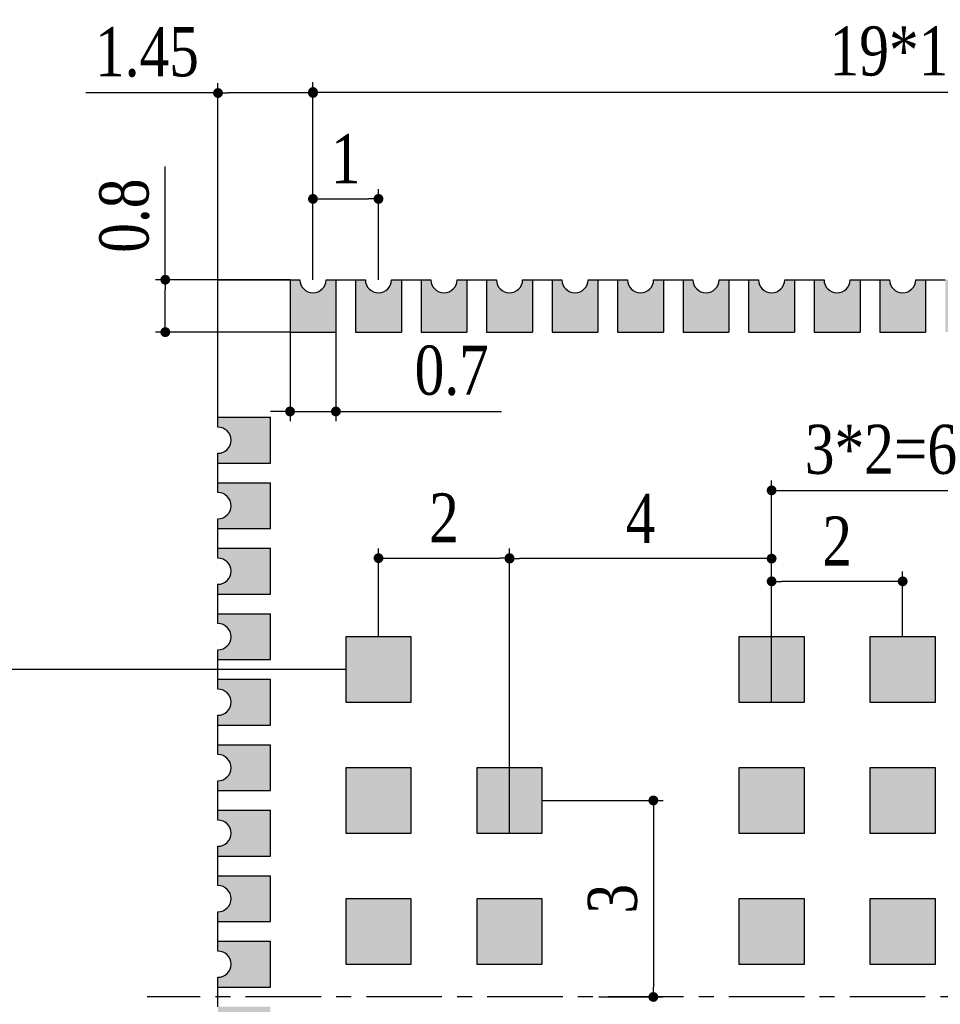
# Model space of a CAD drawing. Header units: millimetres. Extents: x -15.7 to 68.4, y -15.2 to 25.9.
# Tile 5 of 7: x 38.7 to 52.8, y 10.8 to 25.9. Entities that reach past the tile are written whole.
import ezdxf

# ---------------------------------------------------------------- set-up
doc = ezdxf.new("R2010")
doc.units = ezdxf.units.MM
doc.header["$LTSCALE"] = 30.734
doc.header["$PDMODE"] = 3
doc.header["$PDSIZE"] = 8
doc.linetypes.add('CENTER', pattern=[0.6, 0.375, -0.075, 0.075, -0.075])
doc.layers.get('0').update_dxf_attribs({"linetype": 'CONTINUOUS'})
doc.layers.get('Defpoints').update_dxf_attribs({"linetype": 'CONTINUOUS'})
for name, color, linetype in [('02___PRT_ALL_AXES', 7, 'CONTINUOUS'), ('03 标注', 3, 'CONTINUOUS'), ('05 中心线', 50, 'CENTER')]:
    doc.layers.add(name, color=color, linetype=linetype)
doc.styles.add('Font_1_Times New Roman', font='times.ttf', dxfattribs={"width": 0.8})
doc.dimstyles.new('Dim._2_spot_mini', dxfattribs={"dimscale": 0.3, "dimtxt": 2.5, "dimasz": 0.5, "dimexe": 0.5, "dimexo": 0, "dimgap": 0.8, "dimtad": 1, "dimdec": 3, "dimzin": 9, "dimdsep": 46, "dimtxsty": 'Font_1_Times New Roman', "dimblk": 'DOT', "dimcen": 0.1, "dimclrd": 256, "dimclre": 256, "dimclrt": 256, "dimadec": 0, "dimazin": 0, "dimtp": 0.1, "dimtm": 0.1, "dimtfac": 1, "dimtdec": 3, "dimtmove": 0, "dimatfit": 3, "dimfxl": 0, "dimtolj": 1, "dimlwd": -1, "dimlwe": -1, "dimarcsym": 0})

# ---------------------------------------------------------------- blocks, each defined once
blk = doc.blocks.new('_Dot')
at = {"color": 0, "linetype": 'ByBlock', "lineweight": -2}
blk.add_line((-0.5, 0), (-1, 0), dxfattribs=at)
at = {"color": 0, "linetype": 'ByBlock', "const_width": 0.5}
blk.add_lwpolyline([(-0.25, 0, 1), (0.25, 0, 1)], format="xyb", close=True, dxfattribs=at)
blk = doc.blocks.new('*D5')
at = {"ltscale": 0.05, "transparency": 16777216}
for p, q in [((43.213, 21.9), (43.213, 23.284)), ((44.213, 21.9), (44.213, 23.284)), ((43.363, 23.134), (44.063, 23.134))]:
    blk.add_line(p, q, dxfattribs=at)
at = {"layer": 'Defpoints', "color": 0, "ltscale": 0.05, "transparency": 16777216}
for p in [(44.213, 23.134), (43.213, 21.9), (44.213, 21.9)]:
    blk.add_point(p, dxfattribs=at)
at = {"ltscale": 0.05, "transparency": 16777216, "xscale": 0.15, "yscale": 0.15, "zscale": 0.15, "rotation": 180}
blk.add_blockref('_Dot', (43.213, 23.134), dxfattribs=at)
at = {"ltscale": 0.05, "transparency": 16777216, "xscale": 0.15, "yscale": 0.15, "zscale": 0.15}
blk.add_blockref('_Dot', (44.213, 23.134), dxfattribs=at)
at = {"ltscale": 0.05, "transparency": 16777216, "insert": (43.713, 23.749), "char_height": 0.75, "attachment_point": 5, "style": 'Font_1_Times New Roman'}
blk.add_mtext('\\A1;1', dxfattribs=at)
blk = doc.blocks.new('*D6')
at = {"ltscale": 0.05, "transparency": 16777216}
for p, q in [((43.213, 21.9), (43.213, 24.916)), ((62.213, 21.9), (62.213, 24.916)), ((43.363, 24.766), (62.063, 24.766))]:
    blk.add_line(p, q, dxfattribs=at)
at = {"layer": 'Defpoints', "color": 0, "ltscale": 0.05, "transparency": 16777216}
for p in [(62.213, 24.766), (43.213, 21.9), (62.213, 21.9)]:
    blk.add_point(p, dxfattribs=at)
at = {"ltscale": 0.05, "transparency": 16777216, "xscale": 0.15, "yscale": 0.15, "zscale": 0.15, "rotation": 180}
blk.add_blockref('_Dot', (43.213, 24.766), dxfattribs=at)
at = {"ltscale": 0.05, "transparency": 16777216, "xscale": 0.15, "yscale": 0.15, "zscale": 0.15}
blk.add_blockref('_Dot', (62.213, 24.766), dxfattribs=at)
at = {"ltscale": 0.05, "transparency": 16777216, "insert": (52.713, 25.388), "char_height": 0.75, "attachment_point": 5, "style": 'Font_1_Times New Roman'}
blk.add_mtext('\\A1;19*1=19', dxfattribs=at)
blk = doc.blocks.new('*D10')
at = {"ltscale": 0.05, "transparency": 16777216}
for p, q in [((41.763, 21.9), (41.763, 24.901)), ((43.213, 21.9), (43.213, 24.901)), ((41.763, 24.751), (39.744, 24.751)), ((43.063, 24.751), (41.913, 24.751))]:
    blk.add_line(p, q, dxfattribs=at)
at = {"layer": 'Defpoints', "color": 0, "ltscale": 0.05, "transparency": 16777216}
for p in [(41.763, 24.751), (41.763, 21.9), (43.213, 21.9)]:
    blk.add_point(p, dxfattribs=at)
at = {"ltscale": 0.05, "transparency": 16777216, "xscale": 0.15, "yscale": 0.15, "zscale": 0.15, "rotation": 180}
blk.add_blockref('_Dot', (41.763, 24.751), dxfattribs=at)
at = {"ltscale": 0.05, "transparency": 16777216, "xscale": 0.15, "yscale": 0.15, "zscale": 0.15}
blk.add_blockref('_Dot', (43.213, 24.751), dxfattribs=at)
at = {"ltscale": 0.05, "transparency": 16777216, "insert": (40.679, 25.373), "char_height": 0.75, "attachment_point": 5, "style": 'Font_1_Times New Roman'}
blk.add_mtext('\\A1;1.45', dxfattribs=at)
blk = doc.blocks.new('*D11')
at = {"ltscale": 0.05, "transparency": 16777216}
for p, q in [((40.959, 21.9), (40.959, 23.63)), ((42.863, 21.9), (40.809, 21.9)), ((40.959, 21.25), (40.959, 21.75)), ((42.863, 21.1), (40.809, 21.1))]:
    blk.add_line(p, q, dxfattribs=at)
at = {"layer": 'Defpoints', "color": 0, "ltscale": 0.05, "transparency": 16777216}
for p in [(42.863, 21.9), (40.959, 21.1), (42.863, 21.1)]:
    blk.add_point(p, dxfattribs=at)
at = {"ltscale": 0.05, "transparency": 16777216, "xscale": 0.15, "yscale": 0.15, "zscale": 0.15}
for p, rotation in [((40.959, 21.9), 90), ((40.959, 21.1), 270)]:
    blk.add_blockref('_Dot', p, dxfattribs=dict(at, rotation=rotation))
at = {"ltscale": 0.05, "transparency": 16777216, "insert": (40.337, 22.878), "char_height": 0.75, "attachment_point": 5, "rotation": 90, "style": 'Font_1_Times New Roman'}
blk.add_mtext('\\A1;0.8', dxfattribs=at)
blk = doc.blocks.new('*D12')
at = {"ltscale": 0.05, "transparency": 16777216}
for p, q in [((42.863, 21.1), (42.863, 19.739)), ((43.563, 21.1), (43.563, 19.739)), ((42.713, 19.889), (42.563, 19.889)), ((42.863, 19.889), (43.563, 19.889)), ((43.713, 19.889), (46.089, 19.889))]:
    blk.add_line(p, q, dxfattribs=at)
at = {"layer": 'Defpoints', "color": 0, "ltscale": 0.05, "transparency": 16777216}
for p in [(42.863, 21.1), (43.563, 21.1), (42.863, 19.889)]:
    blk.add_point(p, dxfattribs=at)
at = {"ltscale": 0.05, "transparency": 16777216, "xscale": 0.15, "yscale": 0.15, "zscale": 0.15}
blk.add_blockref('_Dot', (42.863, 19.889), dxfattribs=at)
at = {"ltscale": 0.05, "transparency": 16777216, "xscale": 0.15, "yscale": 0.15, "zscale": 0.15, "rotation": 180}
blk.add_blockref('_Dot', (43.563, 19.889), dxfattribs=at)
at = {"ltscale": 0.05, "transparency": 16777216, "insert": (45.331, 20.511), "char_height": 0.75, "attachment_point": 5, "style": 'Font_1_Times New Roman'}
blk.add_mtext('\\A1;0.7', dxfattribs=at)
blk = doc.blocks.new('*D13')
at = {"ltscale": 0.05, "transparency": 16777216}
for p, q in [((50.213, 16.45), (50.213, 18.834)), ((56.213, 16.45), (56.213, 18.834)), ((50.363, 18.684), (56.063, 18.684))]:
    blk.add_line(p, q, dxfattribs=at)
at = {"layer": 'Defpoints', "color": 0, "ltscale": 0.05, "transparency": 16777216}
for p in [(56.213, 18.684), (50.213, 16.45), (56.213, 16.45)]:
    blk.add_point(p, dxfattribs=at)
at = {"ltscale": 0.05, "transparency": 16777216, "xscale": 0.15, "yscale": 0.15, "zscale": 0.15, "rotation": 180}
blk.add_blockref('_Dot', (50.213, 18.684), dxfattribs=at)
at = {"ltscale": 0.05, "transparency": 16777216, "xscale": 0.15, "yscale": 0.15, "zscale": 0.15}
blk.add_blockref('_Dot', (56.213, 18.684), dxfattribs=at)
at = {"ltscale": 0.05, "transparency": 16777216, "insert": (51.882, 19.306), "char_height": 0.75, "attachment_point": 5, "style": 'Font_1_Times New Roman'}
blk.add_mtext('\\A1;3*2=6', dxfattribs=at)
blk = doc.blocks.new('*D14')
at = {"ltscale": 0.05, "transparency": 16777216}
for p, q in [((50.213, 16.45), (50.213, 17.445)), ((52.213, 16.45), (52.213, 17.445)), ((52.063, 17.295), (50.363, 17.295))]:
    blk.add_line(p, q, dxfattribs=at)
at = {"layer": 'Defpoints', "color": 0, "ltscale": 0.05, "transparency": 16777216}
for p in [(50.213, 17.295), (50.213, 16.45), (52.213, 16.45)]:
    blk.add_point(p, dxfattribs=at)
at = {"ltscale": 0.05, "transparency": 16777216, "xscale": 0.15, "yscale": 0.15, "zscale": 0.15, "rotation": 180}
blk.add_blockref('_Dot', (50.213, 17.295), dxfattribs=at)
at = {"ltscale": 0.05, "transparency": 16777216, "xscale": 0.15, "yscale": 0.15, "zscale": 0.15}
blk.add_blockref('_Dot', (52.213, 17.295), dxfattribs=at)
at = {"ltscale": 0.05, "transparency": 16777216, "insert": (51.213, 17.91), "char_height": 0.75, "attachment_point": 5, "style": 'Font_1_Times New Roman'}
blk.add_mtext('\\A1;2', dxfattribs=at)
blk = doc.blocks.new('*D20')
at = {"ltscale": 0.05, "transparency": 16777216}
for p, q in [((43.713, 15.95), (38.309, 15.95)), ((38.459, 6.1), (38.459, 15.8)), ((43.713, 5.95), (38.309, 5.95))]:
    blk.add_line(p, q, dxfattribs=at)
at = {"layer": 'Defpoints', "color": 0, "ltscale": 0.05, "transparency": 16777216}
for p in [(38.459, 15.95), (43.713, 15.95), (43.713, 5.95)]:
    blk.add_point(p, dxfattribs=at)
at = {"ltscale": 0.05, "transparency": 16777216, "xscale": 0.15, "yscale": 0.15, "zscale": 0.15}
for p, rotation in [((38.459, 15.95), 90), ((38.459, 5.95), 270)]:
    blk.add_blockref('_Dot', p, dxfattribs=dict(at, rotation=rotation))
at = {"ltscale": 0.05, "transparency": 16777216, "insert": (37.837, 10.95), "char_height": 0.75, "attachment_point": 5, "rotation": 90, "style": 'Font_1_Times New Roman'}
blk.add_mtext('\\A1;5*2=10', dxfattribs=at)
blk = doc.blocks.new('*D21')
at = {"ltscale": 0.05, "transparency": 16777216}
for p, q in [((44.213, 16.45), (44.213, 17.799)), ((46.213, 14.45), (46.213, 17.799)), ((44.363, 17.649), (46.063, 17.649))]:
    blk.add_line(p, q, dxfattribs=at)
at = {"layer": 'Defpoints', "color": 0, "ltscale": 0.05, "transparency": 16777216}
for p in [(46.213, 17.649), (44.213, 16.45), (46.213, 14.45)]:
    blk.add_point(p, dxfattribs=at)
at = {"ltscale": 0.05, "transparency": 16777216, "xscale": 0.15, "yscale": 0.15, "zscale": 0.15, "rotation": 180}
blk.add_blockref('_Dot', (44.213, 17.649), dxfattribs=at)
at = {"ltscale": 0.05, "transparency": 16777216, "xscale": 0.15, "yscale": 0.15, "zscale": 0.15}
blk.add_blockref('_Dot', (46.213, 17.649), dxfattribs=at)
at = {"ltscale": 0.05, "transparency": 16777216, "insert": (45.213, 18.264), "char_height": 0.75, "attachment_point": 5, "style": 'Font_1_Times New Roman'}
blk.add_mtext('\\A1;2', dxfattribs=at)
blk = doc.blocks.new('*D25')
at = {"ltscale": 0.05, "transparency": 16777216}
for p, q in [((46.213, 13.45), (46.213, 17.792)), ((50.213, 15.45), (50.213, 17.792)), ((50.063, 17.642), (46.363, 17.642))]:
    blk.add_line(p, q, dxfattribs=at)
at = {"layer": 'Defpoints', "color": 0, "ltscale": 0.05, "transparency": 16777216}
for p in [(46.213, 17.642), (50.213, 15.45), (46.213, 13.45)]:
    blk.add_point(p, dxfattribs=at)
at = {"ltscale": 0.05, "transparency": 16777216, "xscale": 0.15, "yscale": 0.15, "zscale": 0.15, "rotation": 180}
blk.add_blockref('_Dot', (46.213, 17.642), dxfattribs=at)
at = {"ltscale": 0.05, "transparency": 16777216, "xscale": 0.15, "yscale": 0.15, "zscale": 0.15}
blk.add_blockref('_Dot', (50.213, 17.642), dxfattribs=at)
at = {"ltscale": 0.05, "transparency": 16777216, "insert": (48.213, 18.257), "char_height": 0.75, "attachment_point": 5, "style": 'Font_1_Times New Roman'}
blk.add_mtext('\\A1;4', dxfattribs=at)
blk = doc.blocks.new('*D27')
at = {"ltscale": 0.05, "transparency": 16777216}
for p, q in [((46.713, 13.95), (48.558, 13.95)), ((48.408, 13.8), (48.408, 11.1)), ((47.575, 10.95), (48.558, 10.95))]:
    blk.add_line(p, q, dxfattribs=at)
at = {"layer": 'Defpoints', "color": 0, "ltscale": 0.05, "transparency": 16777216}
for p in [(46.713, 13.95), (47.575, 10.95), (48.408, 10.95)]:
    blk.add_point(p, dxfattribs=at)
at = {"ltscale": 0.05, "transparency": 16777216, "xscale": 0.15, "yscale": 0.15, "zscale": 0.15}
for p, rotation in [((48.408, 13.95), 90), ((48.408, 10.95), 270)]:
    blk.add_blockref('_Dot', p, dxfattribs=dict(at, rotation=rotation))
at = {"ltscale": 0.05, "transparency": 16777216, "insert": (47.787, 12.45), "char_height": 0.75, "attachment_point": 5, "rotation": 90, "style": 'Font_1_Times New Roman'}
blk.add_mtext('\\A1;3', dxfattribs=at)

msp = doc.modelspace()

# ---------------------------------------------------------------- hatches: boundary and pattern name
at = {"layer": '03 标注', "ltscale": 0.05}
h = msp.add_hatch(color=0, dxfattribs=at)
h.dxf.hatch_style = 1
h.paths.add_polyline_path([(-8.901, 21.9), (-9.051, 21.9, -1), (-9.451, 21.9), (-9.601, 21.9, 1)])
h.paths.add_polyline_path([(-7.901, 21.9), (-8.051, 21.9, -1), (-8.451, 21.9), (-8.601, 21.9, 1)])
h.paths.add_polyline_path([(-6.901, 21.9), (-7.051, 21.9, -1), (-7.451, 21.9), (-7.601, 21.9, 1)])
h.paths.add_polyline_path([(-5.901, 21.9), (-6.051, 21.9, -1), (-6.451, 21.9), (-6.601, 21.9, 1)])
h.paths.add_polyline_path([(-4.901, 21.9), (-5.051, 21.9, -1), (-5.451, 21.9), (-5.601, 21.9, 1)])
h.paths.add_polyline_path([(-3.901, 21.9), (-4.051, 21.9, -1), (-4.451, 21.9), (-4.601, 21.9, 1)])
h.paths.add_polyline_path([(-2.901, 21.9), (-3.051, 21.9, -1), (-3.451, 21.9), (-3.601, 21.9, 1)])
h.paths.add_polyline_path([(-1.901, 21.9), (-2.051, 21.9, -1), (-2.451, 21.9), (-2.601, 21.9, 1)])
h.paths.add_polyline_path([(-0.901, 21.9), (-1.051, 21.9, -1), (-1.451, 21.9), (-1.601, 21.9, 1)])
h.paths.add_polyline_path([(1.099, 21.9), (0.949, 21.9, -1), (0.549, 21.9), (0.399, 21.9, 1)])
h.paths.add_polyline_path([(0.099, 21.9), (-0.051, 21.9, -1), (-0.451, 21.9), (-0.601, 21.9, 1)])
h.paths.add_polyline_path([(2.099, 21.9), (1.949, 21.9, -1), (1.549, 21.9), (1.399, 21.9, 1)])
h.paths.add_polyline_path([(3.099, 21.9), (2.949, 21.9, -1), (2.549, 21.9), (2.399, 21.9, 1)])
h.paths.add_polyline_path([(4.099, 21.9), (3.949, 21.9, -1), (3.549, 21.9), (3.399, 21.9, 1)])
h.paths.add_polyline_path([(5.099, 21.9), (4.949, 21.9, -1), (4.549, 21.9), (4.399, 21.9, 1)])
h.paths.add_polyline_path([(6.099, 21.9), (5.949, 21.9, -1), (5.549, 21.9), (5.399, 21.9, 1)])
h.paths.add_polyline_path([(7.099, 21.9), (6.949, 21.9, -1), (6.549, 21.9), (6.399, 21.9, 1)])
h.paths.add_polyline_path([(8.099, 21.9), (7.949, 21.9, -1), (7.549, 21.9), (7.399, 21.9, 1)])
h.paths.add_polyline_path([(9.099, 21.9), (8.949, 21.9, -1), (8.549, 21.9), (8.399, 21.9, 1)])
h.paths.add_polyline_path([(10.099, 21.9), (9.949, 21.9, -1), (9.549, 21.9), (9.399, 21.9, 1)])
h.paths.add_polyline_path([(11.199, 19.65), (11.199, 19.8, 1), (11.199, 19.1), (11.199, 19.25, -1)])
h.paths.add_polyline_path([(11.199, 18.65), (11.199, 18.8, 1), (11.199, 18.1), (11.199, 18.25, -1)])
h.paths.add_polyline_path([(11.199, 17.65), (11.199, 17.8, 1), (11.199, 17.1), (11.199, 17.25, -1)])
h.paths.add_polyline_path([(11.199, 16.65), (11.199, 16.8, 1), (11.199, 16.1), (11.199, 16.25, -1)])
h.paths.add_polyline_path([(11.199, 15.65), (11.199, 15.8, 1), (11.199, 15.1), (11.199, 15.25, -1)])
h.paths.add_polyline_path([(11.199, 14.25, -1), (11.199, 14.65), (11.199, 14.8, 1), (11.199, 14.1)])
h.paths.add_polyline_path([(11.199, 13.25, -1), (11.199, 13.65), (11.199, 13.8, 1), (11.199, 13.1)])
h.paths.add_polyline_path([(11.199, 12.25, -1), (11.199, 12.65), (11.199, 12.8, 1), (11.199, 12.1)])
h.paths.add_polyline_path([(11.199, 11.65), (11.199, 11.8, 1), (11.199, 11.1), (11.199, 11.25, -1)])
h.paths.add_polyline_path([(11.199, 10.25, -1), (11.199, 10.65), (11.199, 10.8, 1), (11.199, 10.1)])
h.paths.add_polyline_path([(11.199, 9.25, -1), (11.199, 9.65), (11.199, 9.8, 1), (11.199, 9.1)])
h.paths.add_polyline_path([(11.199, 8.65), (11.199, 8.8, 1), (11.199, 8.1), (11.199, 8.25, -1)])
h.paths.add_polyline_path([(11.199, 7.25, -1), (11.199, 7.65), (11.199, 7.8, 1), (11.199, 7.1)])
h.paths.add_polyline_path([(11.199, 6.25, -1), (11.199, 6.65), (11.199, 6.8, 1), (11.199, 6.1)])
h.paths.add_polyline_path([(11.199, 5.65), (11.199, 5.8, 1), (11.199, 5.1), (11.199, 5.25, -1)])
h.paths.add_polyline_path([(11.199, 4.65), (11.199, 4.8, 1), (11.199, 4.1), (11.199, 4.25, -1)])
h.paths.add_polyline_path([(11.199, 3.65), (11.199, 3.8, 1), (11.199, 3.1), (11.199, 3.25, -1)])
h.paths.add_polyline_path([(11.199, 2.65), (11.199, 2.8, 1), (11.199, 2.1), (11.199, 2.25, -1)])
h.paths.add_polyline_path([(9.949, 0), (10.099, 0, 1), (9.399, 0), (9.549, 0, -1)])
h.paths.add_polyline_path([(8.949, 0), (9.099, 0, 1), (8.399, 0), (8.549, 0, -1)])
h.paths.add_polyline_path([(7.949, 0), (8.099, 0, 1), (7.399, 0), (7.549, 0, -1)])
h.paths.add_polyline_path([(6.949, 0), (7.099, 0, 1), (6.399, 0), (6.549, 0, -1)])
h.paths.add_polyline_path([(5.949, 0), (6.099, 0, 1), (5.399, 0), (5.549, 0, -1)])
h.paths.add_polyline_path([(4.949, 0), (5.099, 0, 1), (4.399, 0), (4.549, 0, -1)])
h.paths.add_polyline_path([(3.949, 0), (4.099, 0, 1), (3.399, 0), (3.549, 0, -1)])
h.paths.add_polyline_path([(2.949, 0), (3.099, 0, 1), (2.399, 0), (2.549, 0, -1)])
h.paths.add_polyline_path([(1.949, 0), (2.099, 0, 1), (1.399, 0), (1.549, 0, -1)])
h.paths.add_polyline_path([(0.949, 0), (1.099, 0, 1), (0.399, 0), (0.549, 0, -1)])
h.paths.add_polyline_path([(-0.051, 0), (0.099, 0, 1), (-0.601, 0), (-0.451, 0, -1)])
h.paths.add_polyline_path([(-1.051, 0), (-0.901, 0, 1), (-1.601, 0), (-1.451, 0, -1)])
h.paths.add_polyline_path([(-2.051, 0), (-1.901, 0, 1), (-2.601, 0), (-2.451, 0, -1)])
h.paths.add_polyline_path([(-3.051, 0), (-2.901, 0, 1), (-3.601, 0), (-3.451, 0, -1)])
h.paths.add_polyline_path([(-4.051, 0), (-3.901, 0, 1), (-4.601, 0), (-4.451, 0, -1)])
h.paths.add_polyline_path([(-5.051, 0), (-4.901, 0, 1), (-5.601, 0), (-5.451, 0, -1)])
h.paths.add_polyline_path([(-6.051, 0), (-5.901, 0, 1), (-6.601, 0), (-6.451, 0, -1)])
h.paths.add_polyline_path([(-7.051, 0), (-6.901, 0, 1), (-7.601, 0), (-7.451, 0, -1)])
h.paths.add_polyline_path([(-8.051, 0), (-7.901, 0, 1), (-8.601, 0), (-8.451, 0, -1)])
h.paths.add_polyline_path([(-9.051, 0), (-8.901, 0, 1), (-9.601, 0), (-9.451, 0, -1)])
h.paths.add_polyline_path([(-11.701, 2.1, 1), (-11.701, 2.8), (-11.701, 2.65, -1), (-11.701, 2.25)])
h.paths.add_polyline_path([(-11.701, 3.1, 1), (-11.701, 3.8), (-11.701, 3.65, -1), (-11.701, 3.25)])
h.paths.add_polyline_path([(-11.701, 4.1, 1), (-11.701, 4.8), (-11.701, 4.65, -1), (-11.701, 4.25)])
h.paths.add_polyline_path([(-11.701, 5.1, 1), (-11.701, 5.8), (-11.701, 5.65, -1), (-11.701, 5.25)])
h.paths.add_polyline_path([(-11.701, 6.1, 1), (-11.701, 6.8), (-11.701, 6.65, -1), (-11.701, 6.25)])
h.paths.add_polyline_path([(-11.701, 7.1, 1), (-11.701, 7.8), (-11.701, 7.65, -1), (-11.701, 7.25)])
h.paths.add_polyline_path([(-11.701, 8.1, 1), (-11.701, 8.8), (-11.701, 8.65, -1), (-11.701, 8.25)])
h.paths.add_polyline_path([(-11.701, 9.1, 1), (-11.701, 9.8), (-11.701, 9.65, -1), (-11.701, 9.25)])
h.paths.add_polyline_path([(-11.701, 10.1, 1), (-11.701, 10.8), (-11.701, 10.65, -1), (-11.701, 10.25)])
h.paths.add_polyline_path([(-11.701, 11.1, 1), (-11.701, 11.8), (-11.701, 11.65, -1), (-11.701, 11.25)])
h.paths.add_polyline_path([(-11.701, 12.1, 1), (-11.701, 12.8), (-11.701, 12.65, -1), (-11.701, 12.25)])
h.paths.add_polyline_path([(-11.701, 13.1, 1), (-11.701, 13.8), (-11.701, 13.65, -1), (-11.701, 13.25)])
h.paths.add_polyline_path([(-11.701, 14.1, 1), (-11.701, 14.8), (-11.701, 14.65, -1), (-11.701, 14.25)])
h.paths.add_polyline_path([(-11.701, 15.1, 1), (-11.701, 15.8), (-11.701, 15.65, -1), (-11.701, 15.25)])
h.paths.add_polyline_path([(-11.701, 16.1, 1), (-11.701, 16.8), (-11.701, 16.65, -1), (-11.701, 16.25)])
h.paths.add_polyline_path([(-11.701, 17.1, 1), (-11.701, 17.8), (-11.701, 17.65, -1), (-11.701, 17.25)])
h.paths.add_polyline_path([(-11.701, 18.1, 1), (-11.701, 18.8), (-11.701, 18.65, -1), (-11.701, 18.25)])
h.paths.add_polyline_path([(-11.701, 19.1, 1), (-11.701, 19.8), (-11.701, 19.65, -1), (-11.701, 19.25)])
h.paths.add_polyline_path([(44.7126, 16.45), (43.7126, 16.45), (43.7126, 15.45), (44.7126, 15.45)])
h.paths.add_polyline_path([(44.7126, 14.45), (43.7126, 14.45), (43.7126, 13.45), (44.7126, 13.45)])
h.paths.add_polyline_path([(43.7126, 12.45), (43.7126, 11.45), (44.7126, 11.45), (44.7126, 12.45)])
h.paths.add_polyline_path([(43.7126, 10.45), (43.7126, 9.45), (44.7126, 9.45), (44.7126, 10.45)])
h.paths.add_polyline_path([(46.7126, 14.45), (45.7126, 14.45), (45.7126, 13.45), (46.7126, 13.45)])
h.paths.add_polyline_path([(46.7126, 11.45), (46.7126, 12.45), (45.7126, 12.45), (45.7126, 11.45)])
h.paths.add_polyline_path([(45.7126, 10.45), (45.7126, 9.45), (46.7126, 9.45), (46.7126, 10.45)])
h.paths.add_polyline_path([(44.7126, 7.45), (44.7126, 8.45), (43.7126, 8.45), (43.7126, 7.45)])
h.paths.add_polyline_path([(46.7126, 8.45), (45.7126, 8.45), (45.7126, 7.45), (46.7126, 7.45)])
h.paths.add_polyline_path([(44.7126, 5.45), (44.7126, 6.45), (43.7126, 6.45), (43.7126, 5.45)])
h.paths.add_polyline_path([(49.7126, 7.45), (50.7126, 7.45), (50.7126, 8.45), (49.7126, 8.45)])
h.paths.add_polyline_path([(52.7126, 7.45), (52.7126, 8.45), (51.7126, 8.45), (51.7126, 7.45)])
h.paths.add_polyline_path([(54.7126, 8.45), (53.7126, 8.45), (53.7126, 7.45), (54.7126, 7.45)])
h.paths.add_polyline_path([(56.7126, 8.45), (55.7126, 8.45), (55.7126, 7.45), (56.7126, 7.45)])
h.paths.add_polyline_path([(56.7126, 10.45), (55.7126, 10.45), (55.7126, 9.45), (56.7126, 9.45)])
h.paths.add_polyline_path([(54.7126, 9.45), (54.7126, 10.45), (53.7126, 10.45), (53.7126, 9.45)])
h.paths.add_polyline_path([(52.7126, 10.45), (51.7126, 10.45), (51.7126, 9.45), (52.7126, 9.45)])
h.paths.add_polyline_path([(50.7126, 10.45), (49.7126, 10.45), (49.7126, 9.45), (50.7126, 9.45)])
h.paths.add_polyline_path([(49.7126, 12.45), (49.7126, 11.45), (50.7126, 11.45), (50.7126, 12.45)])
h.paths.add_polyline_path([(51.7126, 11.45), (52.7126, 11.45), (52.7126, 12.45), (51.7126, 12.45)])
h.paths.add_polyline_path([(53.7126, 11.45), (54.7126, 11.45), (54.7126, 12.45), (53.7126, 12.45)])
h.paths.add_polyline_path([(55.7126, 11.45), (56.7126, 11.45), (56.7126, 12.45), (55.7126, 12.45)])
h.paths.add_polyline_path([(56.7126, 14.45), (55.7126, 14.45), (55.7126, 13.45), (56.7126, 13.45)])
h.paths.add_polyline_path([(56.7126, 16.45), (55.7126, 16.45), (55.7126, 15.45), (56.7126, 15.45)])
h.paths.add_polyline_path([(54.7126, 16.45), (53.7126, 16.45), (53.7126, 15.45), (54.7126, 15.45)])
h.paths.add_polyline_path([(54.7126, 14.45), (53.7126, 14.45), (53.7126, 13.45), (54.7126, 13.45)])
h.paths.add_polyline_path([(51.7126, 14.45), (51.7126, 13.45), (52.7126, 13.45), (52.7126, 14.45)])
h.paths.add_polyline_path([(52.7126, 16.45), (51.7126, 16.45), (51.7126, 15.45), (52.7126, 15.45)])
h.paths.add_polyline_path([(50.7126, 15.45), (50.7126, 16.45), (49.7126, 16.45), (49.7126, 15.45)])
h.paths.add_polyline_path([(49.7126, 14.45), (49.7126, 13.45), (50.7126, 13.45), (50.7126, 14.45)])
h.paths.add_polyline_path([(62.5626, 0.8), (61.8626, 0.8), (61.8626, 0), (62.0126, 0, -1), (62.4126, 0), (62.5626, 0)])
h.paths.add_polyline_path([(60.8626, 0.8), (60.8626, 0), (61.0126, 0, -1), (61.4126, 0), (61.5626, 0), (61.5626, 0.8)])
h.paths.add_polyline_path([(60.5626, 0.8), (59.8626, 0.8), (59.8626, 0), (60.0126, 0, -1), (60.4126, 0), (60.5626, 0)])
h.paths.add_polyline_path([(58.8626, 0.8), (58.8626, 0), (59.0126, 0, -1), (59.4126, 0), (59.5626, 0), (59.5626, 0.8)])
h.paths.add_polyline_path([(57.8626, 0.8), (57.8626, 0), (58.0126, 0, -1), (58.4126, 0), (58.5626, 0), (58.5626, 0.8)])
h.paths.add_polyline_path([(56.8626, 0.8), (56.8626, 0), (57.0126, 0, -1), (57.4126, 0), (57.5626, 0), (57.5626, 0.8)])
h.paths.add_polyline_path([(55.8626, 0.8), (55.8626, 0), (56.0126, 0, -1), (56.4126, 0), (56.5626, 0), (56.5626, 0.8)])
h.paths.add_polyline_path([(54.8626, 0.8), (54.8626, 0), (55.0126, 0, -1), (55.4126, 0), (55.5626, 0), (55.5626, 0.8)])
h.paths.add_polyline_path([(53.8626, 0.8), (53.8626, 0), (54.0126, 0, -1), (54.4126, 0), (54.5626, 0), (54.5626, 0.8)])
h.paths.add_polyline_path([(52.8626, 0.8), (52.8626, 0), (53.0126, 0, -1), (53.4126, 0), (53.5626, 0), (53.5626, 0.8)])
h.paths.add_polyline_path([(51.8626, 0.8), (51.8626, 0), (52.0126, 0, -1), (52.4126, 0), (52.5626, 0), (52.5626, 0.8)])
h.paths.add_polyline_path([(50.8626, 0.8), (50.8626, 0), (51.0126, 0, -1), (51.4126, 0), (51.5626, 0), (51.5626, 0.8)])
h.paths.add_polyline_path([(49.8626, 0.8), (49.8626, 0), (50.0126, 0, -1), (50.4126, 0), (50.5626, 0), (50.5626, 0.8)])
h.paths.add_polyline_path([(48.8626, 0.8), (48.8626, 0), (49.0126, 0, -1), (49.4126, 0), (49.5626, 0), (49.5626, 0.8)])
h.paths.add_polyline_path([(47.8626, 0.8), (47.8626, 0), (48.0126, 0, -1), (48.4126, 0), (48.5626, 0), (48.5626, 0.8)])
h.paths.add_polyline_path([(46.8626, 0.8), (46.8626, 0), (47.0126, 0, -1), (47.4126, 0), (47.5626, 0), (47.5626, 0.8)])
h.paths.add_polyline_path([(45.8626, 0.8), (45.8626, 0), (46.0126, 0, -1), (46.4126, 0), (46.5626, 0), (46.5626, 0.8)])
h.paths.add_polyline_path([(44.8626, 0.8), (44.8626, 0), (45.0126, 0, -1), (45.4126, 0), (45.5626, 0), (45.5626, 0.8)])
h.paths.add_polyline_path([(43.8626, 0.8), (43.8626, 0), (44.0126, 0, -1), (44.4126, 0), (44.5626, 0), (44.5626, 0.8)])
h.paths.add_polyline_path([(42.8626, 0.8), (42.8626, 0), (43.0126, 0, -1), (43.4126, 0), (43.5626, 0), (43.5626, 0.8)])
h.paths.add_polyline_path([(42.5626, 2.8), (41.7626, 2.8), (41.7626, 2.65, -1), (41.7626, 2.25), (41.7626, 2.1), (42.5626, 2.1)])
h.paths.add_polyline_path([(42.5626, 3.8), (41.7626, 3.8), (41.7626, 3.65, -1), (41.7626, 3.25), (41.7626, 3.1), (42.5626, 3.1)])
h.paths.add_polyline_path([(42.5626, 4.8), (41.7626, 4.8), (41.7626, 4.65, -1), (41.7626, 4.25), (41.7626, 4.1), (42.5626, 4.1)])
h.paths.add_polyline_path([(42.5626, 5.8), (41.7626, 5.8), (41.7626, 5.65, -1), (41.7626, 5.25), (41.7626, 5.1), (42.5626, 5.1)])
h.paths.add_polyline_path([(42.5626, 6.8), (41.7626, 6.8), (41.7626, 6.65, -1), (41.7626, 6.25), (41.7626, 6.1), (42.5626, 6.1)])
h.paths.add_polyline_path([(42.5626, 7.8), (41.7626, 7.8), (41.7626, 7.65, -1), (41.7626, 7.25), (41.7626, 7.1), (42.5626, 7.1)])
h.paths.add_polyline_path([(42.5626, 8.8), (41.7626, 8.8), (41.7626, 8.65, -1), (41.7626, 8.25), (41.7626, 8.1), (42.5626, 8.1)])
h.paths.add_polyline_path([(42.5626, 9.8), (41.7626, 9.8), (41.7626, 9.65, -1), (41.7626, 9.25), (41.7626, 9.1), (42.5626, 9.1)])
h.paths.add_polyline_path([(42.5626, 10.8), (41.7626, 10.8), (41.7626, 10.65, -1), (41.7626, 10.25), (41.7626, 10.1), (42.5626, 10.1)])
h.paths.add_polyline_path([(42.5626, 11.8), (41.7626, 11.8), (41.7626, 11.65, -1), (41.7626, 11.25), (41.7626, 11.1), (42.5626, 11.1)])
h.paths.add_polyline_path([(42.5626, 12.8), (41.7626, 12.8), (41.7626, 12.65, -1), (41.7626, 12.25), (41.7626, 12.1), (42.5626, 12.1)])
h.paths.add_polyline_path([(41.7626, 13.8), (41.7626, 13.65, -1), (41.7626, 13.25), (41.7626, 13.1), (42.5626, 13.1), (42.5626, 13.8)])
h.paths.add_polyline_path([(42.5626, 14.8), (41.7626, 14.8), (41.7626, 14.65, -1), (41.7626, 14.25), (41.7626, 14.1), (42.5626, 14.1)])
h.paths.add_polyline_path([(42.5626, 15.1), (42.5626, 15.8), (41.7626, 15.8), (41.7626, 15.65, -1), (41.7626, 15.25), (41.7626, 15.1)])
h.paths.add_polyline_path([(42.5626, 16.1), (42.5626, 16.8), (41.7626, 16.8), (41.7626, 16.65, -1), (41.7626, 16.25), (41.7626, 16.1)])
h.paths.add_polyline_path([(41.7626, 17.8), (41.7626, 17.65, -1), (41.7626, 17.25), (41.7626, 17.1), (42.5626, 17.1), (42.5626, 17.8)])
h.paths.add_polyline_path([(42.5626, 18.1), (42.5626, 18.8), (41.7626, 18.8), (41.7626, 18.65, -1), (41.7626, 18.25), (41.7626, 18.1)])
h.paths.add_polyline_path([(42.5626, 19.8), (41.7626, 19.8), (41.7626, 19.65, -1), (41.7626, 19.25), (41.7626, 19.1), (42.5626, 19.1)])
h.paths.add_polyline_path([(43.0126, 21.9), (42.8626, 21.9), (42.8626, 21.1), (43.5626, 21.1), (43.5626, 21.9), (43.4126, 21.9, -1)])
h.paths.add_polyline_path([(43.8626, 21.1), (44.5626, 21.1), (44.5626, 21.9), (44.4126, 21.9, -1), (44.0126, 21.9), (43.8626, 21.9)])
h.paths.add_polyline_path([(44.8626, 21.1), (45.5626, 21.1), (45.5626, 21.9), (45.4126, 21.9, -1), (45.0126, 21.9), (44.8626, 21.9)])
h.paths.add_polyline_path([(45.8626, 21.1), (46.5626, 21.1), (46.5626, 21.9), (46.4126, 21.9, -1), (46.0126, 21.9), (45.8626, 21.9)])
h.paths.add_polyline_path([(46.8626, 21.1), (47.5626, 21.1), (47.5626, 21.9), (47.4126, 21.9, -1), (47.0126, 21.9), (46.8626, 21.9)])
h.paths.add_polyline_path([(48.0126, 21.9), (47.8626, 21.9), (47.8626, 21.1), (48.5626, 21.1), (48.5626, 21.9), (48.4126, 21.9, -1)])
h.paths.add_polyline_path([(49.5626, 21.9), (49.4126, 21.9, -1), (49.0126, 21.9), (48.8626, 21.9), (48.8626, 21.1), (49.5626, 21.1)])
h.paths.add_polyline_path([(50.5626, 21.1), (50.5626, 21.9), (50.4126, 21.9, -1), (50.0126, 21.9), (49.8626, 21.9), (49.8626, 21.1)])
h.paths.add_polyline_path([(51.5626, 21.9), (51.4126, 21.9, -1), (51.0126, 21.9), (50.8626, 21.9), (50.8626, 21.1), (51.5626, 21.1)])
h.paths.add_polyline_path([(52.0126, 21.9), (51.8626, 21.9), (51.8626, 21.1), (52.5626, 21.1), (52.5626, 21.9), (52.4126, 21.9, -1)])
h.paths.add_polyline_path([(53.5626, 21.1), (53.5626, 21.9), (53.4126, 21.9, -1), (53.0126, 21.9), (52.8626, 21.9), (52.8626, 21.1)])
h.paths.add_polyline_path([(54.5626, 21.1), (54.5626, 21.9), (54.4126, 21.9, -1), (54.0126, 21.9), (53.8626, 21.9), (53.8626, 21.1)])
h.paths.add_polyline_path([(55.5626, 21.1), (55.5626, 21.9), (55.4126, 21.9, -1), (55.0126, 21.9), (54.8626, 21.9), (54.8626, 21.1)])
h.paths.add_polyline_path([(55.8626, 21.9), (55.8626, 21.1), (56.5626, 21.1), (56.5626, 21.9), (56.4126, 21.9, -1), (56.0126, 21.9)])
h.paths.add_polyline_path([(56.8626, 21.9), (56.8626, 21.1), (57.5626, 21.1), (57.5626, 21.9), (57.4126, 21.9, -1), (57.0126, 21.9)])
h.paths.add_polyline_path([(57.8626, 21.9), (57.8626, 21.1), (58.5626, 21.1), (58.5626, 21.9), (58.4126, 21.9, -1), (58.0126, 21.9)])
h.paths.add_polyline_path([(58.8626, 21.9), (58.8626, 21.1), (59.5626, 21.1), (59.5626, 21.9), (59.4126, 21.9, -1), (59.0126, 21.9)])
h.paths.add_polyline_path([(59.8626, 21.9), (59.8626, 21.1), (60.5626, 21.1), (60.5626, 21.9), (60.4126, 21.9, -1), (60.0126, 21.9)])
h.paths.add_polyline_path([(61.8626, 21.9), (61.8626, 21.1), (62.5626, 21.1), (62.5626, 21.9), (62.4126, 21.9, -1), (62.0126, 21.9)])
h.paths.add_polyline_path([(60.8626, 21.9), (60.8626, 21.1), (61.5626, 21.1), (61.5626, 21.9), (61.4126, 21.9, -1), (61.0126, 21.9)])
h.paths.add_polyline_path([(63.4626, 21.15), (63.6626, 20.6), (63.8626, 21.15)])
h.paths.add_polyline_path([(63.8626, 19.8), (63.8626, 19.1), (64.6626, 19.1), (64.6626, 19.25, -1), (64.6626, 19.65), (64.6626, 19.8)])
h.paths.add_polyline_path([(63.8626, 18.8), (63.8626, 18.1), (64.6626, 18.1), (64.6626, 18.25, -1), (64.6626, 18.65), (64.6626, 18.8)])
h.paths.add_polyline_path([(63.8626, 17.8), (63.8626, 17.1), (64.6626, 17.1), (64.6626, 17.25, -1), (64.6626, 17.65), (64.6626, 17.8)])
h.paths.add_polyline_path([(63.8626, 16.8), (63.8626, 16.1), (64.6626, 16.1), (64.6626, 16.25, -1), (64.6626, 16.65), (64.6626, 16.8)])
h.paths.add_polyline_path([(63.8626, 15.8), (63.8626, 15.1), (64.6626, 15.1), (64.6626, 15.25, -1), (64.6626, 15.65), (64.6626, 15.8)])
h.paths.add_polyline_path([(63.8626, 14.8), (63.8626, 14.1), (64.6626, 14.1), (64.6626, 14.25, -1), (64.6626, 14.65), (64.6626, 14.8)])
h.paths.add_polyline_path([(63.8626, 13.8), (63.8626, 13.1), (64.6626, 13.1), (64.6626, 13.25, -1), (64.6626, 13.65), (64.6626, 13.8)])
h.paths.add_polyline_path([(63.8626, 12.8), (63.8626, 12.1), (64.6626, 12.1), (64.6626, 12.25, -1), (64.6626, 12.65), (64.6626, 12.8)])
h.paths.add_polyline_path([(63.8626, 11.8), (63.8626, 11.1), (64.6626, 11.1), (64.6626, 11.25, -1), (64.6626, 11.65), (64.6626, 11.8)])
h.paths.add_polyline_path([(63.8626, 10.8), (63.8626, 10.1), (64.6626, 10.1), (64.6626, 10.25, -1), (64.6626, 10.65), (64.6626, 10.8)])
h.paths.add_polyline_path([(63.8626, 9.8), (63.8626, 9.1), (64.6626, 9.1), (64.6626, 9.25, -1), (64.6626, 9.65), (64.6626, 9.8)])
h.paths.add_polyline_path([(63.8626, 8.8), (63.8626, 8.1), (64.6626, 8.1), (64.6626, 8.25, -1), (64.6626, 8.65), (64.6626, 8.8)])
h.paths.add_polyline_path([(63.8626, 7.8), (63.8626, 7.1), (64.6626, 7.1), (64.6626, 7.25, -1), (64.6626, 7.65), (64.6626, 7.8)])
h.paths.add_polyline_path([(63.8626, 6.8), (63.8626, 6.1), (64.6626, 6.1), (64.6626, 6.25, -1), (64.6626, 6.65), (64.6626, 6.8)])
h.paths.add_polyline_path([(63.8626, 5.8), (63.8626, 5.1), (64.6626, 5.1), (64.6626, 5.25, -1), (64.6626, 5.65), (64.6626, 5.8)])
h.paths.add_polyline_path([(63.8626, 4.8), (63.8626, 4.1), (64.6626, 4.1), (64.6626, 4.25, -1), (64.6626, 4.65), (64.6626, 4.8)])
h.paths.add_polyline_path([(63.8626, 3.8), (63.8626, 3.1), (64.6626, 3.1), (64.6626, 3.25, -1), (64.6626, 3.65), (64.6626, 3.8)])
h.paths.add_polyline_path([(63.8626, 2.8), (63.8626, 2.1), (64.6626, 2.1), (64.6626, 2.25, -1), (64.6626, 2.65), (64.6626, 2.8)])

# ---------------------------------------------------------------- linework, layer by layer
at = {"color": 7, "linetype": 'Continuous'}
for p, q in [((41.7626, 19.8), (41.7626, 21.9)), ((41.7626, 21.9), (42.8626, 21.9)), ((42.8626, 21.9), (42.8626, 21.1)), ((43.5626, 21.9), (43.5626, 21.1)), ((43.5626, 21.9), (43.8626, 21.9)), ((43.8626, 21.9), (43.8626, 21.1)), ((44.5626, 21.9), (44.5626, 21.1)), ((44.5626, 21.9), (44.8626, 21.9)), ((44.8626, 21.9), (44.8626, 21.1)), ((45.5626, 21.9), (45.5626, 21.1)), ((45.5626, 21.9), (45.8626, 21.9)), ((45.8626, 21.9), (45.8626, 21.1)), ((46.5626, 21.9), (46.5626, 21.1)), ((46.5626, 21.9), (46.8626, 21.9)), ((46.8626, 21.9), (46.8626, 21.1)), ((47.5626, 21.9), (47.5626, 21.1)), ((47.5626, 21.9), (47.8626, 21.9)), ((47.8626, 21.9), (47.8626, 21.1)), ((48.5626, 21.9), (48.5626, 21.1)), ((48.5626, 21.9), (48.8626, 21.9)), ((48.8626, 21.9), (48.8626, 21.1)), ((49.5626, 21.9), (49.5626, 21.1)), ((49.5626, 21.9), (49.8626, 21.9)), ((49.8626, 21.9), (49.8626, 21.1)), ((50.5626, 21.9), (50.5626, 21.1)), ((50.5626, 21.9), (50.8626, 21.9)), ((50.8626, 21.9), (50.8626, 21.1)), ((51.5626, 21.9), (51.5626, 21.1)), ((51.5626, 21.9), (51.8626, 21.9)), ((51.8626, 21.9), (51.8626, 21.1)), ((52.5626, 21.9), (52.5626, 21.1)), ((52.5626, 21.9), (52.8626, 21.9)), ((42.8626, 21.1), (43.5626, 21.1)), ((43.8626, 21.1), (44.5626, 21.1)), ((44.8626, 21.1), (45.5626, 21.1)), ((45.8626, 21.1), (46.5626, 21.1)), ((46.8626, 21.1), (47.5626, 21.1)), ((47.8626, 21.1), (48.5626, 21.1)), ((48.8626, 21.1), (49.5626, 21.1)), ((49.8626, 21.1), (50.5626, 21.1)), ((50.8626, 21.1), (51.5626, 21.1)), ((51.8626, 21.1), (52.5626, 21.1)), ((41.7626, 19.8), (42.5626, 19.8)), ((42.5626, 19.1), (42.5626, 19.8)), ((41.7626, 18.8), (41.7626, 19.1)), ((41.7626, 19.1), (42.5626, 19.1)), ((41.7626, 18.8), (42.5626, 18.8)), ((42.5626, 18.1), (42.5626, 18.8)), ((41.7626, 17.8), (41.7626, 18.1)), ((41.7626, 18.1), (42.5626, 18.1)), ((41.7626, 17.8), (42.5626, 17.8)), ((42.5626, 17.1), (42.5626, 17.8)), ((41.7626, 16.8), (41.7626, 17.1)), ((41.7626, 17.1), (42.5626, 17.1)), ((41.7626, 16.8), (42.5626, 16.8)), ((42.5626, 16.1), (42.5626, 16.8)), ((43.7126, 16.45), (43.7126, 15.45)), ((44.7126, 16.45), (43.7126, 16.45)), ((44.7126, 15.45), (44.7126, 16.45)), ((49.7126, 16.45), (49.7126, 15.45)), ((50.7126, 16.45), (49.7126, 16.45)), ((50.7126, 15.45), (50.7126, 16.45)), ((51.7126, 16.45), (51.7126, 15.45)), ((52.7126, 16.45), (51.7126, 16.45)), ((52.7126, 15.45), (52.7126, 16.45)), ((41.7626, 15.8), (41.7626, 16.1)), ((41.7626, 16.1), (42.5626, 16.1)), ((41.7626, 15.8), (42.5626, 15.8)), ((42.5626, 15.1), (42.5626, 15.8)), ((43.7126, 15.45), (44.7126, 15.45)), ((49.7126, 15.45), (50.7126, 15.45)), ((51.7126, 15.45), (52.7126, 15.45)), ((41.7626, 14.8), (41.7626, 15.1)), ((41.7626, 15.1), (42.5626, 15.1)), ((41.7626, 14.8), (42.5626, 14.8)), ((42.5626, 14.1), (42.5626, 14.8)), ((43.7126, 14.45), (43.7126, 13.45)), ((44.7126, 14.45), (43.7126, 14.45)), ((44.7126, 13.45), (44.7126, 14.45)), ((45.7126, 14.45), (45.7126, 13.45)), ((46.7126, 14.45), (45.7126, 14.45)), ((46.7126, 13.45), (46.7126, 14.45)), ((49.7126, 14.45), (49.7126, 13.45)), ((50.7126, 14.45), (49.7126, 14.45)), ((50.7126, 13.45), (50.7126, 14.45)), ((51.7126, 14.45), (51.7126, 13.45)), ((52.7126, 14.45), (51.7126, 14.45)), ((52.7126, 13.45), (52.7126, 14.45)), ((41.7626, 13.8), (41.7626, 14.1)), ((41.7626, 14.1), (42.5626, 14.1)), ((41.7626, 13.8), (42.5626, 13.8)), ((42.5626, 13.1), (42.5626, 13.8)), ((43.7126, 13.45), (44.7126, 13.45)), ((45.7126, 13.45), (46.7126, 13.45)), ((49.7126, 13.45), (50.7126, 13.45)), ((51.7126, 13.45), (52.7126, 13.45)), ((41.7626, 12.8), (41.7626, 13.1)), ((41.7626, 13.1), (42.5626, 13.1)), ((41.7626, 12.8), (42.5626, 12.8)), ((42.5626, 12.1), (42.5626, 12.8)), ((43.7126, 12.45), (43.7126, 11.45)), ((44.7126, 12.45), (43.7126, 12.45)), ((44.7126, 11.45), (44.7126, 12.45)), ((45.7126, 12.45), (45.7126, 11.45)), ((46.7126, 12.45), (45.7126, 12.45)), ((46.7126, 11.45), (46.7126, 12.45)), ((49.7126, 12.45), (49.7126, 11.45)), ((50.7126, 12.45), (49.7126, 12.45)), ((50.7126, 11.45), (50.7126, 12.45)), ((51.7126, 12.45), (51.7126, 11.45)), ((52.7126, 12.45), (51.7126, 12.45)), ((52.7126, 11.45), (52.7126, 12.45)), ((41.7626, 11.8), (41.7626, 12.1)), ((41.7626, 12.1), (42.5626, 12.1)), ((41.7626, 11.8), (42.5626, 11.8)), ((42.5626, 11.1), (42.5626, 11.8)), ((43.7126, 11.45), (44.7126, 11.45)), ((45.7126, 11.45), (46.7126, 11.45)), ((49.7126, 11.45), (50.7126, 11.45)), ((51.7126, 11.45), (52.7126, 11.45)), ((41.7626, 10.8), (41.7626, 11.1)), ((41.7626, 11.1), (42.5626, 11.1))]:
    msp.add_line(p, q, dxfattribs=at)
at = {"layer": '02___PRT_ALL_AXES', "color": 7, "linetype": 'Continuous'}
for p, q in [((42.8626, 21.9), (43.0126, 21.9)), ((43.4126, 21.9), (43.5626, 21.9)), ((43.8626, 21.9), (44.0126, 21.9)), ((44.4126, 21.9), (44.5626, 21.9)), ((44.8626, 21.9), (45.0126, 21.9)), ((45.4126, 21.9), (45.5626, 21.9)), ((45.8626, 21.9), (46.0126, 21.9)), ((46.4126, 21.9), (46.5626, 21.9)), ((46.8626, 21.9), (47.0126, 21.9)), ((47.4126, 21.9), (47.5626, 21.9)), ((47.8626, 21.9), (48.0126, 21.9)), ((48.4126, 21.9), (48.5626, 21.9)), ((48.8626, 21.9), (49.0126, 21.9)), ((49.4126, 21.9), (49.5626, 21.9)), ((49.8626, 21.9), (50.0126, 21.9)), ((50.4126, 21.9), (50.5626, 21.9)), ((50.8626, 21.9), (51.0126, 21.9)), ((51.4126, 21.9), (51.5626, 21.9)), ((51.8626, 21.9), (52.0126, 21.9)), ((52.4126, 21.9), (52.5626, 21.9)), ((41.7626, 19.65), (41.7626, 19.8)), ((41.7626, 19.1), (41.7626, 19.25)), ((41.7626, 18.65), (41.7626, 18.8)), ((41.7626, 18.1), (41.7626, 18.25)), ((41.7626, 17.65), (41.7626, 17.8)), ((41.7626, 17.1), (41.7626, 17.25)), ((41.7626, 16.65), (41.7626, 16.8)), ((41.7626, 16.1), (41.7626, 16.25)), ((41.7626, 15.65), (41.7626, 15.8)), ((41.7626, 15.1), (41.7626, 15.25)), ((41.7626, 14.65), (41.7626, 14.8)), ((41.7626, 14.1), (41.7626, 14.25)), ((41.7626, 13.65), (41.7626, 13.8)), ((41.7626, 13.1), (41.7626, 13.25)), ((41.7626, 12.65), (41.7626, 12.8)), ((41.7626, 12.1), (41.7626, 12.25)), ((41.7626, 11.65), (41.7626, 11.8)), ((41.7626, 11.1), (41.7626, 11.25))]:
    msp.add_line(p, q, dxfattribs=at)
for centre, start, end in [((43.2126, 21.9), 180, 0), ((44.2126, 21.9), 180, 0), ((45.2126, 21.9), 180, 0), ((46.2126, 21.9), 180, 0), ((47.2126, 21.9), 180, 0), ((48.2126, 21.9), 180, 0), ((49.2126, 21.9), 180, 0), ((50.2126, 21.9), 180, 0), ((51.2126, 21.9), 180, 0), ((52.2126, 21.9), 180, 0), ((41.7626, 19.45), 270, 90), ((41.7626, 18.45), 270, 90), ((41.7626, 17.45), 270, 90), ((41.7626, 16.45), 270, 90), ((41.7626, 15.45), 270, 90), ((41.7626, 14.45), 270, 90), ((41.7626, 13.45), 270, 90), ((41.7626, 12.45), 270, 90), ((41.7626, 11.45), 270, 90)]:
    msp.add_arc(centre, 0.2, start, end, dxfattribs=at)
at = {"layer": '05 中心线', "color": 0, "ltscale": 0.1}
msp.add_line((65.4659, 10.95), (40.682, 10.95), dxfattribs=at)

# ---------------------------------------------------------------- dimensions: what is measured, and where the dimension line sits
at = {"ltscale": 0.05}
dim = msp.add_linear_dim(base=(62.2126, 24.7657), p1=(43.2126, 21.9), p2=(62.2126, 21.9), text='<>*1=19', dimstyle='Dim._2_spot_mini', dxfattribs=at)
dim.commit()
dim.dimension.update_dxf_attribs({"geometry": '*D6', "text_midpoint": (52.7126, 25.3882)})
for base, p1, p2, picture, middle in [((41.7626, 24.7509), (43.2126, 21.9), (41.7626, 21.9), '*D10', (40.6785, 25.3735)), ((44.2126, 23.1344), (43.2126, 21.9), (44.2126, 21.9), '*D5', (43.7126, 23.7494)), ((46.2126, 17.649), (44.2126, 16.45), (46.2126, 14.45), '*D21', (45.2126, 18.264)), ((46.2126, 17.6424), (50.2126, 15.45), (46.2126, 13.45), '*D25', (48.2126, 18.2574)), ((50.2126, 17.2953), (52.2126, 16.45), (50.2126, 16.45), '*D14', (51.2126, 17.9103))]:
    dim = msp.add_linear_dim(base=base, p1=p1, p2=p2, dimstyle='Dim._2_spot_mini', dxfattribs=at)
    dim.commit()
    dim.dimension.update_dxf_attribs({"geometry": picture, "text_midpoint": middle})
dim = msp.add_linear_dim(base=(40.9591, 21.1), p1=(42.8626, 21.9), p2=(42.8626, 21.1), angle=90, dimstyle='Dim._2_spot_mini', dxfattribs=at)
dim.commit()
dim.dimension.update_dxf_attribs({"geometry": '*D11', "text_midpoint": (40.9591, 22.8777), "dimtype": 160})
dim = msp.add_linear_dim(base=(42.8626, 19.8887), p1=(43.5626, 21.1), p2=(42.8626, 21.1), dimstyle='Dim._2_spot_mini', dxfattribs=at)
dim.commit()
dim.dimension.update_dxf_attribs({"geometry": '*D12', "text_midpoint": (45.3314, 19.8887), "dimtype": 160})
dim = msp.add_linear_dim(base=(56.2126, 18.6844), p1=(50.2126, 16.45), p2=(56.2126, 16.45), text='3*2=<>', dimstyle='Dim._2_spot_mini', dxfattribs=at)
dim.commit()
dim.dimension.update_dxf_attribs({"geometry": '*D13', "text_midpoint": (51.8821, 18.6844), "dimtype": 160})
dim = msp.add_linear_dim(base=(38.4585, 15.95), p1=(43.7126, 5.95), p2=(43.7126, 15.95), angle=90, text='5*2=<>', dimstyle='Dim._2_spot_mini', dxfattribs=at)
dim.commit()
dim.dimension.update_dxf_attribs({"geometry": '*D20', "text_midpoint": (37.837, 10.95)})
dim = msp.add_linear_dim(base=(48.4082, 10.95), p1=(46.7126, 13.95), p2=(47.5752, 10.95), angle=90, dimstyle='Dim._2_spot_mini', dxfattribs=at)
dim.commit()
dim.dimension.update_dxf_attribs({"geometry": '*D27', "text_midpoint": (47.7867, 12.45)})

doc.saveas('drawing.dxf')
